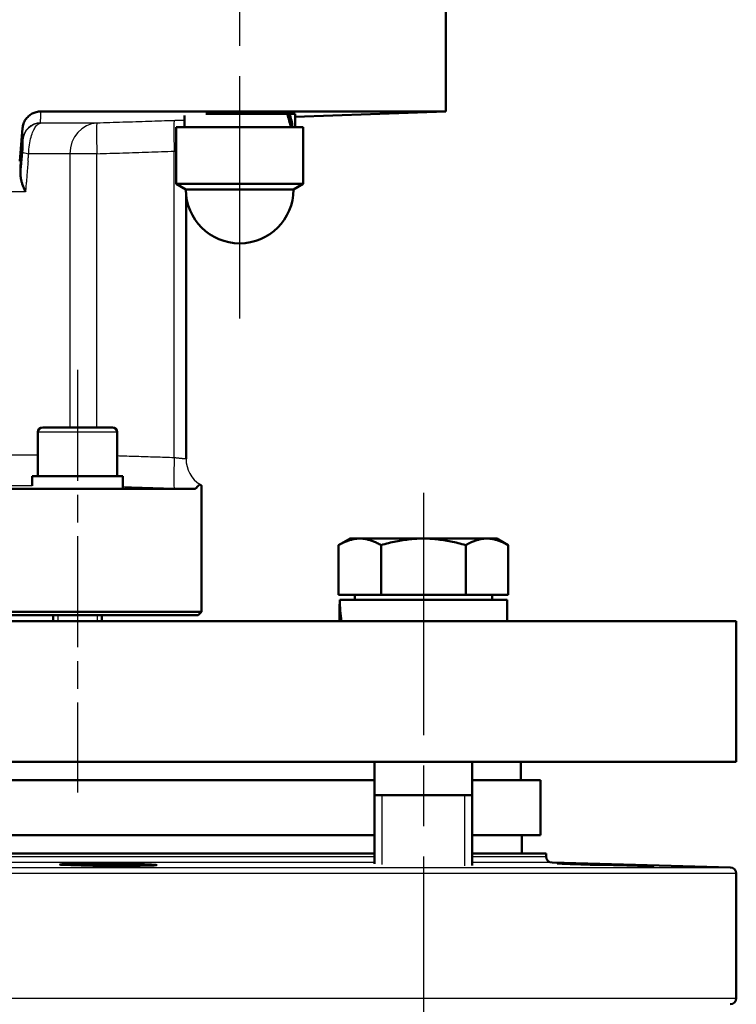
# Model space of a CAD drawing. Header units: millimetres. Extents: x 93 to 1233, y 366 to 1649.
# Tile 13 of 15: x 1089 to 1206, y 1165 to 1326. Entities that reach past the tile are written whole.
import ezdxf

# ---------------------------------------------------------------- set-up
doc = ezdxf.new("R2010")
doc.units = ezdxf.units.MM
doc.header["$LTSCALE"] = 7
doc.linetypes.add('CHAIN', pattern=[0.3543, 0.2362, -0.0295, 0.0591, -0.0295])
for name, color, linetype, lineweight in [('Gewinde(DIN)', 3, 'Continuous', 25), ('Mittellinie(DIN)', 4, 'CHAIN', 25), ('Sichtbare Kanten(DIN)', 7, 'Continuous', 50), ('Sichtbare tangentiale Kanten(DIN)', 3, 'Continuous', 25)]:
    doc.layers.add(name, color=color, linetype=linetype, lineweight=lineweight)

msp = doc.modelspace()

# ---------------------------------------------------------------- linework, layer by layer
at = {"layer": 'Gewinde(DIN)'}
for p, q in [((1128.7, 1310.72), (1128.7, 1310.88)), ((1094.83, 1228.72), (1094.83, 1227.72)), ((1101.34, 1227.72), (1101.34, 1228.72)), ((1147.86, 1199.22), (1147.86, 1187.91)), ((1161.44, 1187.66), (1161.44, 1199.22))]:
    msp.add_line(p, q, dxfattribs=at)
at = {"layer": 'Mittellinie(DIN)', "linetype": 'CHAIN', "ltscale": 23.990969}
for p, q in [((1124.6, 1277.22), (1124.6, 1540.22)), ((1154.65, 1248.72), (1154.65, 1144.95))]:
    msp.add_line(p, q, dxfattribs=at)
at = {"layer": 'Mittellinie(DIN)', "linetype": 'CHAIN', "ltscale": 10.974373}
msp.add_line((1098.08, 1268.82), (1098.08, 1199.69), dxfattribs=at)
at = {"layer": 'Sichtbare Kanten(DIN)'}
for p, q in [((1158.33, 1330.22), (1158.33, 1311.1)), ((1092.06, 1311.1), (1158.33, 1311.1)), ((1115.55, 1308.52), (1115.55, 1310.45)), ((1119.05, 1310.72), (1132.39, 1310.72)), ((1129.6, 1310.72), (1129.6, 1310.88)), ((1132.39, 1310.72), (1132.81, 1310.72)), ((1132.81, 1310.72), (1133.65, 1310.72)), ((1133.65, 1310.24), (1158.33, 1311.1)), ((1133.65, 1308.52), (1133.65, 1310.72)), ((1089.09, 1308.38), (1088.62, 1302.95)), ((1114.2, 1308.52), (1135, 1308.52)), ((1114.2, 1299.25), (1114.2, 1308.52)), ((1135, 1299.25), (1135, 1308.52)), ((1088.62, 1302.95), (1088.78, 1302.95)), ((1114.2, 1299.25), (1135, 1299.25)), ((1115.8, 1298.32), (1114.2, 1299.25)), ((1133.4, 1298.32), (1135, 1299.25)), ((1133.4, 1298.32), (1115.8, 1298.32)), ((1115.83, 1254.25), (1115.83, 1297.54)), ((1091.58, 1258.62), (1091.58, 1251.42)), ((1092.38, 1259.42), (1103.78, 1259.42)), ((1104.58, 1258.62), (1104.58, 1251.42)), ((1105.48, 1251.42), (1090.68, 1251.42)), ((1090.68, 1251.42), (1090.68, 1249.86)), ((1105.48, 1251.42), (1105.48, 1249.5)), ((1117.09, 1249.34), (1083.84, 1249.34)), ((1118.33, 1229.22), (1118.33, 1249.93)), ((1142.65, 1241.22), (1140.79, 1240.15)), ((1144.26, 1241.22), (1142.65, 1241.22)), ((1154.65, 1241.22), (1144.26, 1241.22)), ((1165.04, 1241.22), (1154.65, 1241.22)), ((1166.65, 1241.22), (1165.04, 1241.22)), ((1166.65, 1241.22), (1168.51, 1240.15)), ((1140.79, 1232.02), (1140.79, 1240.15)), ((1147.72, 1232.02), (1147.72, 1240.15)), ((1161.58, 1232.02), (1161.58, 1240.15)), ((1168.51, 1232.02), (1168.51, 1240.15)), ((1147.72, 1232.02), (1140.79, 1232.02)), ((1168.35, 1231.22), (1140.97, 1231.22)), ((1143.41, 1232.02), (1143.41, 1231.22)), ((1161.58, 1232.02), (1147.72, 1232.02)), ((1168.51, 1232.02), (1161.58, 1232.02)), ((1165.9, 1232.02), (1165.9, 1231.22)), ((1168.35, 1231.22), (1168.35, 1227.72)), ((1028.33, 1229.22), (1118.33, 1229.22)), ((1117.83, 1228.72), (1118.33, 1229.22)), ((1140.95, 1230.01), (1140.95, 1227.72)), ((940.83, 1227.72), (1205.83, 1227.72)), ((1117.83, 1228.72), (1028.83, 1228.72)), ((1094.08, 1228.72), (1094.08, 1227.72)), ((1102.08, 1228.72), (1102.08, 1227.72)), ((1205.83, 1227.72), (1205.83, 1204.72)), ((1205.83, 1204.72), (940.83, 1204.72)), ((1146.65, 1204.72), (1146.65, 1188.01)), ((1162.65, 1204.72), (1162.65, 1187.72)), ((1170.58, 1201.72), (1170.58, 1204.72)), ((1000.02, 1201.72), (1146.65, 1201.72)), ((1162.65, 1201.72), (1173.83, 1201.72)), ((1173.83, 1201.72), (1173.83, 1192.72)), ((1146.65, 1199.22), (1162.65, 1199.22)), ((1000.02, 1192.72), (1146.65, 1192.72)), ((1162.65, 1192.72), (1173.83, 1192.72)), ((1170.73, 1192.72), (1170.73, 1189.72)), ((1000.02, 1189.72), (1146.65, 1189.72)), ((1162.65, 1189.72), (1174.73, 1189.72)), ((1174.73, 1189.72), (1174.73, 1189.2)), ((1175.71, 1188.2), (1204.86, 1187.43)), ((1205.83, 1186.43), (1205.83, 1166.02))]:
    msp.add_line(p, q, dxfattribs=at)
at = {"layer": 'Sichtbare Kanten(DIN)', "flags": 128}
for points in [[(1092.06, 1311.1), (1091.88, 1311.1), (1091.7, 1311.08), (1091.52, 1311.05), (1091.34, 1311.01), (1091.16, 1310.96), (1090.99, 1310.9), (1090.82, 1310.83), (1090.66, 1310.75), (1090.5, 1310.66), (1090.35, 1310.56), (1090.2, 1310.45), (1090.06, 1310.33), (1089.93, 1310.2), (1089.8, 1310.06), (1089.69, 1309.92), (1089.58, 1309.77), (1089.48, 1309.61), (1089.39, 1309.45), (1089.32, 1309.28), (1089.25, 1309.11), (1089.19, 1308.93), (1089.15, 1308.75), (1089.12, 1308.57), (1089.09, 1308.38)], [(1129.92, 1310.72), (1130.25, 1310.75), (1130.51, 1310.77), (1130.7, 1310.79), (1130.82, 1310.81), (1130.86, 1310.82), (1130.83, 1310.84), (1130.72, 1310.85), (1130.54, 1310.86), (1130.29, 1310.87), (1129.97, 1310.88), (1129.58, 1310.88), (1129.14, 1310.88), (1128.64, 1310.88), (1128.09, 1310.88), (1127.5, 1310.87), (1126.87, 1310.87), (1126.22, 1310.86), (1125.55, 1310.84), (1124.86, 1310.83), (1124.16, 1310.81), (1123.45, 1310.79), (1122.71, 1310.77), (1121.98, 1310.75), (1121.3, 1310.72)], [(1088.75, 1300.94), (1088.75, 1301.08), (1088.76, 1301.22), (1088.76, 1301.36), (1088.76, 1301.48), (1088.76, 1301.61), (1088.76, 1301.73), (1088.77, 1301.84), (1088.77, 1301.95), (1088.77, 1302.05), (1088.77, 1302.15), (1088.77, 1302.24), (1088.77, 1302.33), (1088.77, 1302.41), (1088.78, 1302.48), (1088.78, 1302.55), (1088.78, 1302.62), (1088.78, 1302.68), (1088.78, 1302.73), (1088.78, 1302.78), (1088.78, 1302.82), (1088.78, 1302.86), (1088.78, 1302.89), (1088.78, 1302.91), (1088.78, 1302.93)], [(1088.78, 1302.93), (1088.78, 1302.93), (1088.78, 1302.93), (1088.78, 1302.93), (1088.78, 1302.94), (1088.78, 1302.94), (1088.78, 1302.94), (1088.79, 1302.94), (1088.79, 1302.94), (1088.79, 1302.94), (1088.79, 1302.94), (1088.79, 1302.94), (1088.79, 1302.95), (1088.79, 1302.95), (1088.79, 1302.95), (1088.79, 1302.95), (1088.79, 1302.95), (1088.79, 1302.95), (1088.79, 1302.95), (1088.79, 1302.95), (1088.79, 1302.95), (1088.79, 1302.95), (1088.79, 1302.95), (1088.79, 1302.95), (1088.78, 1302.95)], [(1089.57, 1297.95), (1089.51, 1298.08), (1089.45, 1298.21), (1089.39, 1298.34), (1089.33, 1298.47), (1089.28, 1298.6), (1089.23, 1298.73), (1089.18, 1298.85), (1089.13, 1298.98), (1089.09, 1299.11), (1089.04, 1299.24), (1089, 1299.36), (1088.97, 1299.49), (1088.93, 1299.62), (1088.9, 1299.74), (1088.87, 1299.86), (1088.85, 1299.99), (1088.82, 1300.11), (1088.8, 1300.23), (1088.78, 1300.35), (1088.77, 1300.47), (1088.76, 1300.59), (1088.75, 1300.71), (1088.75, 1300.82), (1088.75, 1300.94)], [(1117.09, 1249.34), (1117.16, 1249.35), (1117.23, 1249.36), (1117.29, 1249.38), (1117.35, 1249.41), (1117.41, 1249.45), (1117.47, 1249.49), (1117.52, 1249.53), (1117.57, 1249.58), (1117.61, 1249.63), (1117.66, 1249.68), (1117.7, 1249.73), (1117.74, 1249.77), (1117.78, 1249.82), (1117.82, 1249.87), (1117.85, 1249.91), (1117.89, 1249.95), (1117.92, 1249.99), (1117.95, 1250.02), (1117.98, 1250.04), (1118.01, 1250.06), (1118.04, 1250.07), (1118.06, 1250.07), (1118.09, 1250.07), (1118.11, 1250.05)], [(1118.11, 1250.05), (1118.13, 1250.04), (1118.15, 1250.03), (1118.17, 1250.02), (1118.18, 1250.01), (1118.2, 1250.01), (1118.21, 1250), (1118.22, 1249.99), (1118.24, 1249.98), (1118.25, 1249.98), (1118.26, 1249.97), (1118.27, 1249.96), (1118.28, 1249.96), (1118.29, 1249.95), (1118.29, 1249.95), (1118.3, 1249.94), (1118.31, 1249.94), (1118.31, 1249.94), (1118.32, 1249.94), (1118.32, 1249.93), (1118.33, 1249.93), (1118.33, 1249.93), (1118.33, 1249.93), (1118.33, 1249.93), (1118.33, 1249.93)], [(1144.26, 1241.22), (1144.12, 1241.22), (1143.98, 1241.22), (1143.84, 1241.21), (1143.7, 1241.19), (1143.57, 1241.18), (1143.43, 1241.16), (1143.29, 1241.13), (1143.15, 1241.11), (1143.01, 1241.08), (1142.87, 1241.04), (1142.73, 1241), (1142.59, 1240.96), (1142.45, 1240.91), (1142.3, 1240.87), (1142.16, 1240.81), (1142.01, 1240.76), (1141.87, 1240.69), (1141.72, 1240.63), (1141.57, 1240.56), (1141.42, 1240.49), (1141.27, 1240.41), (1141.11, 1240.33), (1140.95, 1240.24), (1140.79, 1240.15)], [(1147.72, 1240.15), (1147.56, 1240.24), (1147.41, 1240.33), (1147.25, 1240.41), (1147.1, 1240.49), (1146.95, 1240.56), (1146.8, 1240.63), (1146.65, 1240.69), (1146.5, 1240.76), (1146.36, 1240.81), (1146.21, 1240.87), (1146.07, 1240.91), (1145.93, 1240.96), (1145.79, 1241), (1145.64, 1241.04), (1145.5, 1241.08), (1145.37, 1241.11), (1145.23, 1241.13), (1145.09, 1241.16), (1144.95, 1241.18), (1144.81, 1241.19), (1144.67, 1241.21), (1144.54, 1241.22), (1144.4, 1241.22), (1144.26, 1241.22)], [(1154.65, 1241.22), (1154.37, 1241.22), (1154.1, 1241.22), (1153.82, 1241.21), (1153.54, 1241.19), (1153.27, 1241.18), (1152.99, 1241.16), (1152.71, 1241.13), (1152.43, 1241.11), (1152.16, 1241.08), (1151.88, 1241.04), (1151.6, 1241), (1151.31, 1240.96), (1151.03, 1240.91), (1150.74, 1240.87), (1150.45, 1240.81), (1150.16, 1240.76), (1149.87, 1240.69), (1149.57, 1240.63), (1149.27, 1240.56), (1148.97, 1240.49), (1148.67, 1240.41), (1148.36, 1240.33), (1148.04, 1240.24), (1147.72, 1240.15)], [(1161.58, 1240.15), (1161.26, 1240.24), (1160.95, 1240.33), (1160.63, 1240.41), (1160.33, 1240.49), (1160.03, 1240.56), (1159.73, 1240.63), (1159.43, 1240.69), (1159.14, 1240.76), (1158.85, 1240.81), (1158.56, 1240.87), (1158.27, 1240.91), (1157.99, 1240.96), (1157.71, 1241), (1157.42, 1241.04), (1157.14, 1241.08), (1156.87, 1241.11), (1156.59, 1241.13), (1156.31, 1241.16), (1156.03, 1241.18), (1155.76, 1241.19), (1155.48, 1241.21), (1155.2, 1241.22), (1154.93, 1241.22), (1154.65, 1241.22)], [(1165.04, 1241.22), (1164.9, 1241.22), (1164.77, 1241.22), (1164.63, 1241.21), (1164.49, 1241.19), (1164.35, 1241.18), (1164.21, 1241.16), (1164.07, 1241.13), (1163.93, 1241.11), (1163.8, 1241.08), (1163.66, 1241.04), (1163.51, 1241), (1163.37, 1240.96), (1163.23, 1240.91), (1163.09, 1240.87), (1162.94, 1240.81), (1162.8, 1240.76), (1162.65, 1240.69), (1162.5, 1240.63), (1162.35, 1240.56), (1162.2, 1240.49), (1162.05, 1240.41), (1161.89, 1240.33), (1161.74, 1240.24), (1161.58, 1240.15)], [(1168.51, 1240.15), (1168.35, 1240.24), (1168.19, 1240.33), (1168.03, 1240.41), (1167.88, 1240.49), (1167.73, 1240.56), (1167.58, 1240.63), (1167.43, 1240.69), (1167.29, 1240.76), (1167.14, 1240.81), (1167, 1240.87), (1166.85, 1240.91), (1166.71, 1240.96), (1166.57, 1241), (1166.43, 1241.04), (1166.29, 1241.08), (1166.15, 1241.11), (1166.01, 1241.13), (1165.87, 1241.16), (1165.73, 1241.18), (1165.6, 1241.19), (1165.46, 1241.21), (1165.32, 1241.22), (1165.18, 1241.22), (1165.04, 1241.22)], [(1095.34, 1187.87), (1095.83, 1187.83), (1097.01, 1187.77), (1098.7, 1187.73), (1100.57, 1187.69), (1102.6, 1187.67), (1104.66, 1187.66), (1106.62, 1187.66), (1108.34, 1187.68), (1109.7, 1187.71), (1110.61, 1187.75), (1111.01, 1187.79), (1110.87, 1187.85), (1110.2, 1187.9), (1109.05, 1187.95), (1107.49, 1188), (1105.64, 1188.04), (1103.61, 1188.06), (1101.55, 1188.07), (1099.59, 1188.07), (1097.87, 1188.05), (1096.5, 1188.02), (1095.53, 1187.97), (1095.19, 1187.92), (1095.34, 1187.87)], [(1181.91, 1187.87), (1183.51, 1187.83), (1185.77, 1187.77), (1187.94, 1187.73), (1189.67, 1187.69), (1191.03, 1187.67), (1191.94, 1187.66), (1192.34, 1187.66), (1192.2, 1187.68), (1191.53, 1187.71), (1190.38, 1187.75), (1188.83, 1187.79), (1186.97, 1187.85), (1184.94, 1187.9), (1182.88, 1187.95), (1180.93, 1188), (1179.21, 1188.04), (1177.85, 1188.06), (1176.94, 1188.07), (1176.54, 1188.07), (1176.68, 1188.05), (1177.35, 1188.02), (1178.65, 1187.97), (1180.41, 1187.92), (1181.91, 1187.87)]]:
    msp.add_lwpolyline(points, dxfattribs=at)
at = {"layer": 'Sichtbare Kanten(DIN)'}
for centre, radius, start, end in [((1124.6, 1298.32), 8.8, 180, 0), ((1092.38, 1258.62), 0.8, 90, 180), ((1103.78, 1258.62), 0.8, 0, 90), ((1120.83, 1254.26), 5, 180, 180.0829), ((1175.73, 1189.2), 1, 180, 268.5), ((1204.83, 1186.43), 1, 0, 88.5), ((1204.83, 1166.02), 1, 271.5, 0)]:
    msp.add_arc(centre, radius, start, end, dxfattribs=at)
for centre, major_axis, ratio, start_param, end_param in [((1124.6, 1307.76), (4.19, -15.52), 0.516644, 1.480836, 1.62231), ((1124.6, 1309.29), (4.19, -15.52), 0.516644, 1.38356, 1.524059), ((1154.65, 1230.01), (0, 23.73), 0.57735, 1.519679, 1.66735), ((1154.65, 1232.44), (0, 23.73), 0.57735, 1.621913, 1.770719)]:
    msp.add_ellipse(centre, major_axis=major_axis, ratio=ratio, start_param=start_param, end_param=end_param, dxfattribs=at)
at = {"layer": 'Sichtbare tangentiale Kanten(DIN)'}
for p, q in [((1101.26, 1309.19), (1092.04, 1309.19)), ((1088.79, 1302.95), (1089.1, 1306.51)), ((1096.82, 1304.2), (1090.09, 1304.2)), ((1101.25, 1304.2), (1096.82, 1304.2)), ((1096.82, 1304.2), (1096.82, 1259.42)), ((1101.25, 1259.42), (1101.25, 1304.2)), ((1113.9, 1254.44), (1113.9, 1304.61)), ((1088.79, 1302.95), (1088.78, 1302.93)), ((1089.57, 1297.95), (1083.26, 1297.95)), ((1104.58, 1258.62), (1091.58, 1258.62)), ((1091.58, 1254.85), (1083.26, 1254.85)), ((1090.68, 1249.85), (1085.14, 1249.85)), ((1000.02, 1189.2), (1146.65, 1189.2)), ((1162.65, 1189.2), (1174.73, 1189.2)), ((941.81, 1187.43), (1204.86, 1187.43)), ((1146.65, 1188.2), (1000.02, 1188.2)), ((1175.71, 1188.2), (1162.65, 1188.2)), ((1205.83, 1186.43), (940.83, 1186.43)), ((940.83, 1166.02), (1205.83, 1166.02))]:
    msp.add_line(p, q, dxfattribs=at)
at = {"layer": 'Sichtbare tangentiale Kanten(DIN)', "flags": 128}
for points in [[(1092.02, 1309.24), (1092.03, 1309.31), (1092.03, 1309.38), (1092.03, 1309.45), (1092.04, 1309.53), (1092.04, 1309.6), (1092.04, 1309.67), (1092.04, 1309.75), (1092.04, 1309.83), (1092.05, 1309.9), (1092.05, 1309.98), (1092.05, 1310.06), (1092.05, 1310.14), (1092.05, 1310.22), (1092.05, 1310.3), (1092.05, 1310.38), (1092.05, 1310.46), (1092.06, 1310.54), (1092.06, 1310.62), (1092.06, 1310.7), (1092.06, 1310.78), (1092.06, 1310.86), (1092.06, 1310.94), (1092.06, 1311.02), (1092.06, 1311.1)], [(1089.09, 1308.38), (1089.09, 1308.3), (1089.09, 1308.22), (1089.09, 1308.14), (1089.09, 1308.06), (1089.09, 1307.97), (1089.09, 1307.89), (1089.09, 1307.81), (1089.09, 1307.73), (1089.1, 1307.65), (1089.1, 1307.57), (1089.1, 1307.49), (1089.1, 1307.41), (1089.1, 1307.33), (1089.1, 1307.25), (1089.1, 1307.17), (1089.1, 1307.1), (1089.1, 1307.02), (1089.1, 1306.94), (1089.1, 1306.87), (1089.1, 1306.79), (1089.1, 1306.72), (1089.1, 1306.65), (1089.1, 1306.57), (1089.1, 1306.51)], [(1090.09, 1304.2), (1090.11, 1304.56), (1090.14, 1304.93), (1090.17, 1305.29), (1090.22, 1305.64), (1090.27, 1305.98), (1090.34, 1306.3), (1090.41, 1306.61), (1090.48, 1306.9), (1090.56, 1307.18), (1090.65, 1307.43), (1090.74, 1307.67), (1090.83, 1307.89), (1090.93, 1308.09), (1091.02, 1308.28), (1091.12, 1308.44), (1091.22, 1308.59), (1091.32, 1308.73), (1091.43, 1308.84), (1091.53, 1308.94), (1091.63, 1309.02), (1091.74, 1309.09), (1091.84, 1309.14), (1091.94, 1309.17), (1092.04, 1309.19)], [(1092.04, 1309.19), (1092.04, 1309.19), (1092.04, 1309.2), (1092.04, 1309.2), (1092.04, 1309.2), (1092.04, 1309.2), (1092.04, 1309.2), (1092.03, 1309.21), (1092.03, 1309.21), (1092.03, 1309.21), (1092.03, 1309.21), (1092.03, 1309.21), (1092.03, 1309.22), (1092.03, 1309.22), (1092.03, 1309.22), (1092.03, 1309.22), (1092.03, 1309.23), (1092.03, 1309.23), (1092.03, 1309.23), (1092.03, 1309.23), (1092.02, 1309.23), (1092.02, 1309.24), (1092.02, 1309.24), (1092.02, 1309.24), (1092.02, 1309.24)], [(1113.91, 1309.6), (1113.38, 1309.59), (1112.86, 1309.57), (1112.33, 1309.55), (1111.8, 1309.53), (1111.27, 1309.52), (1110.75, 1309.5), (1110.22, 1309.48), (1109.69, 1309.47), (1109.17, 1309.45), (1108.64, 1309.43), (1108.11, 1309.41), (1107.59, 1309.4), (1107.06, 1309.38), (1106.53, 1309.36), (1106.01, 1309.34), (1105.48, 1309.33), (1104.95, 1309.31), (1104.42, 1309.29), (1103.9, 1309.28), (1103.37, 1309.26), (1102.84, 1309.24), (1102.32, 1309.23), (1101.79, 1309.21), (1101.26, 1309.19)], [(1115.55, 1309.66), (1115.48, 1309.66), (1115.41, 1309.65), (1115.35, 1309.65), (1115.28, 1309.65), (1115.21, 1309.65), (1115.14, 1309.64), (1115.08, 1309.64), (1115.01, 1309.64), (1114.94, 1309.64), (1114.87, 1309.64), (1114.8, 1309.63), (1114.73, 1309.63), (1114.67, 1309.63), (1114.6, 1309.63), (1114.53, 1309.63), (1114.46, 1309.62), (1114.39, 1309.62), (1114.32, 1309.62), (1114.25, 1309.62), (1114.18, 1309.61), (1114.12, 1309.61), (1114.05, 1309.61), (1113.98, 1309.61), (1113.91, 1309.6)], [(1089.12, 1306.46), (1089.13, 1306.45), (1089.13, 1306.43), (1089.13, 1306.41), (1089.14, 1306.39), (1089.14, 1306.36), (1089.14, 1306.32), (1089.14, 1306.27), (1089.15, 1306.22), (1089.15, 1306.16), (1089.15, 1306.09), (1089.15, 1306.02), (1089.15, 1305.93), (1089.15, 1305.85), (1089.15, 1305.75), (1089.15, 1305.65), (1089.15, 1305.54), (1089.14, 1305.42), (1089.14, 1305.3), (1089.13, 1305.17), (1089.13, 1305.03), (1089.12, 1304.89), (1089.11, 1304.75), (1089.1, 1304.6), (1089.08, 1304.46)], [(1089.1, 1306.51), (1089.1, 1306.5), (1089.1, 1306.5), (1089.1, 1306.5), (1089.1, 1306.5), (1089.1, 1306.49), (1089.1, 1306.49), (1089.1, 1306.49), (1089.1, 1306.49), (1089.1, 1306.49), (1089.1, 1306.48), (1089.1, 1306.48), (1089.1, 1306.48), (1089.1, 1306.48), (1089.11, 1306.48), (1089.11, 1306.47), (1089.11, 1306.47), (1089.11, 1306.47), (1089.11, 1306.47), (1089.11, 1306.47), (1089.11, 1306.46), (1089.12, 1306.46), (1089.12, 1306.46), (1089.12, 1306.46), (1089.12, 1306.46)], [(1089.08, 1304.46), (1089.08, 1304.39), (1089.07, 1304.33), (1089.07, 1304.27), (1089.06, 1304.2), (1089.05, 1304.14), (1089.05, 1304.08), (1089.04, 1304.02), (1089.04, 1303.95), (1089.03, 1303.89), (1089.02, 1303.83), (1089.02, 1303.77), (1089.01, 1303.7), (1089.01, 1303.64), (1089, 1303.58), (1088.99, 1303.51), (1088.99, 1303.45), (1088.98, 1303.39), (1088.98, 1303.33), (1088.97, 1303.26), (1088.96, 1303.2), (1088.96, 1303.14), (1088.95, 1303.08), (1088.95, 1303.01), (1088.94, 1302.95)], [(1089.98, 1302.95), (1089.99, 1303), (1089.99, 1303.05), (1090, 1303.11), (1090, 1303.16), (1090.01, 1303.21), (1090.01, 1303.26), (1090.02, 1303.31), (1090.02, 1303.37), (1090.02, 1303.42), (1090.03, 1303.47), (1090.03, 1303.52), (1090.04, 1303.57), (1090.04, 1303.62), (1090.05, 1303.68), (1090.05, 1303.73), (1090.06, 1303.78), (1090.06, 1303.83), (1090.06, 1303.88), (1090.07, 1303.94), (1090.07, 1303.99), (1090.08, 1304.04), (1090.08, 1304.09), (1090.09, 1304.14), (1090.09, 1304.2)], [(1101.25, 1304.2), (1101.78, 1304.21), (1102.3, 1304.23), (1102.83, 1304.25), (1103.36, 1304.26), (1103.89, 1304.28), (1104.41, 1304.3), (1104.94, 1304.31), (1105.47, 1304.33), (1105.99, 1304.35), (1106.52, 1304.36), (1107.05, 1304.38), (1107.58, 1304.4), (1108.1, 1304.42), (1108.63, 1304.43), (1109.16, 1304.45), (1109.69, 1304.47), (1110.21, 1304.49), (1110.74, 1304.5), (1111.27, 1304.52), (1111.79, 1304.54), (1112.32, 1304.56), (1112.85, 1304.57), (1113.38, 1304.59), (1113.9, 1304.61)], [(1113.9, 1304.61), (1113.91, 1304.61), (1113.93, 1304.61), (1113.94, 1304.61), (1113.95, 1304.61), (1113.96, 1304.61), (1113.98, 1304.62), (1113.99, 1304.62), (1114, 1304.62), (1114.01, 1304.62), (1114.03, 1304.62), (1114.04, 1304.62), (1114.05, 1304.62), (1114.06, 1304.63), (1114.08, 1304.63), (1114.09, 1304.63), (1114.1, 1304.63), (1114.11, 1304.63), (1114.12, 1304.63), (1114.14, 1304.63), (1114.15, 1304.64), (1114.16, 1304.64), (1114.17, 1304.64), (1114.19, 1304.64), (1114.2, 1304.64)], [(1088.94, 1302.95), (1088.93, 1302.87), (1088.92, 1302.78), (1088.92, 1302.7), (1088.91, 1302.61), (1088.9, 1302.53), (1088.89, 1302.45), (1088.89, 1302.36), (1088.88, 1302.28), (1088.87, 1302.2), (1088.86, 1302.11), (1088.85, 1302.03), (1088.85, 1301.94), (1088.84, 1301.86), (1088.83, 1301.78), (1088.82, 1301.69), (1088.81, 1301.61), (1088.81, 1301.52), (1088.8, 1301.44), (1088.79, 1301.36), (1088.78, 1301.27), (1088.77, 1301.19), (1088.77, 1301.1), (1088.76, 1301.02), (1088.75, 1300.94)], [(1089.98, 1302.95), (1089.97, 1302.74), (1089.95, 1302.53), (1089.93, 1302.33), (1089.91, 1302.12), (1089.9, 1301.91), (1089.88, 1301.7), (1089.86, 1301.49), (1089.84, 1301.28), (1089.83, 1301.08), (1089.81, 1300.87), (1089.79, 1300.66), (1089.78, 1300.45), (1089.76, 1300.24), (1089.74, 1300.03), (1089.72, 1299.83), (1089.71, 1299.62), (1089.69, 1299.41), (1089.67, 1299.2), (1089.65, 1298.99), (1089.64, 1298.78), (1089.62, 1298.58), (1089.6, 1298.37), (1089.58, 1298.16), (1089.57, 1297.95)], [(1113.9, 1254.44), (1113.51, 1254.45), (1113.13, 1254.47), (1112.74, 1254.48), (1112.35, 1254.49), (1111.96, 1254.5), (1111.57, 1254.52), (1111.18, 1254.53), (1110.8, 1254.54), (1110.41, 1254.56), (1110.02, 1254.57), (1109.63, 1254.58), (1109.24, 1254.59), (1108.85, 1254.61), (1108.47, 1254.62), (1108.08, 1254.63), (1107.69, 1254.64), (1107.3, 1254.66), (1106.91, 1254.67), (1106.52, 1254.68), (1106.14, 1254.7), (1105.75, 1254.71), (1105.36, 1254.72), (1104.97, 1254.73), (1104.58, 1254.75)], [(1115.83, 1254.25), (1115.83, 1254.25), (1115.82, 1254.25), (1115.8, 1254.25), (1115.77, 1254.25), (1115.73, 1254.25), (1115.69, 1254.26), (1115.64, 1254.26), (1115.58, 1254.27), (1115.51, 1254.27), (1115.44, 1254.28), (1115.36, 1254.29), (1115.27, 1254.29), (1115.18, 1254.3), (1115.08, 1254.31), (1114.98, 1254.32), (1114.87, 1254.33), (1114.76, 1254.34), (1114.65, 1254.36), (1114.53, 1254.37), (1114.41, 1254.38), (1114.28, 1254.4), (1114.16, 1254.41), (1114.03, 1254.42), (1113.9, 1254.44)], [(1105.48, 1249.72), (1105.83, 1249.71), (1106.18, 1249.7), (1106.53, 1249.69), (1106.89, 1249.67), (1107.24, 1249.66), (1107.59, 1249.65), (1107.94, 1249.64), (1108.29, 1249.63), (1108.64, 1249.62), (1108.99, 1249.6), (1109.34, 1249.59), (1109.7, 1249.58), (1110.05, 1249.57), (1110.4, 1249.56), (1110.75, 1249.55), (1111.1, 1249.54), (1111.45, 1249.52), (1111.8, 1249.51), (1112.15, 1249.5), (1112.5, 1249.49), (1112.86, 1249.48), (1113.21, 1249.47), (1113.56, 1249.45), (1113.91, 1249.44)], [(1113.91, 1249.44), (1114.05, 1249.44), (1114.19, 1249.43), (1114.32, 1249.43), (1114.46, 1249.42), (1114.6, 1249.42), (1114.74, 1249.42), (1114.88, 1249.41), (1115.01, 1249.41), (1115.15, 1249.4), (1115.28, 1249.4), (1115.42, 1249.39), (1115.55, 1249.39), (1115.69, 1249.38), (1115.82, 1249.38), (1115.95, 1249.38), (1116.08, 1249.37), (1116.21, 1249.37), (1116.34, 1249.36), (1116.47, 1249.36), (1116.6, 1249.36), (1116.72, 1249.35), (1116.84, 1249.35), (1116.97, 1249.35), (1117.09, 1249.34)]]:
    msp.add_lwpolyline(points, dxfattribs=at)
at = {"layer": 'Sichtbare tangentiale Kanten(DIN)'}
for centre, major_axis, ratio, start_param, end_param in [((1092.09, 1306.24), (-3, -0.01), 0.999602, 4.72849, 6.191444), ((1092.11, 1306.19), (-2.19, -2.05), 0.999323, 3.983991, 5.445304), ((1101.42, 1304.2), (0, 5), 0.921046, 0.034907, 1.570796), ((1101.42, 1304.2), (-0.16, 5), 0.034882, 0.0136, 1.569691), ((1114.08, 1304.61), (-0.17, 5), 0.03488, 0.009437, 1.569635), ((1092.06, 1304.2), (-2.99, 0.28), 0.082008, 0.088253, 0.857648), ((1114.08, 1254.44), (-0.17, -5), 0.03488, 4.71355, 6.273748), ((1120.83, 1254.25), (-5, 0), 0.999995, 0, 0.996004)]:
    msp.add_ellipse(centre, major_axis=major_axis, ratio=ratio, start_param=start_param, end_param=end_param, dxfattribs=at)

doc.saveas('drawing.dxf')
